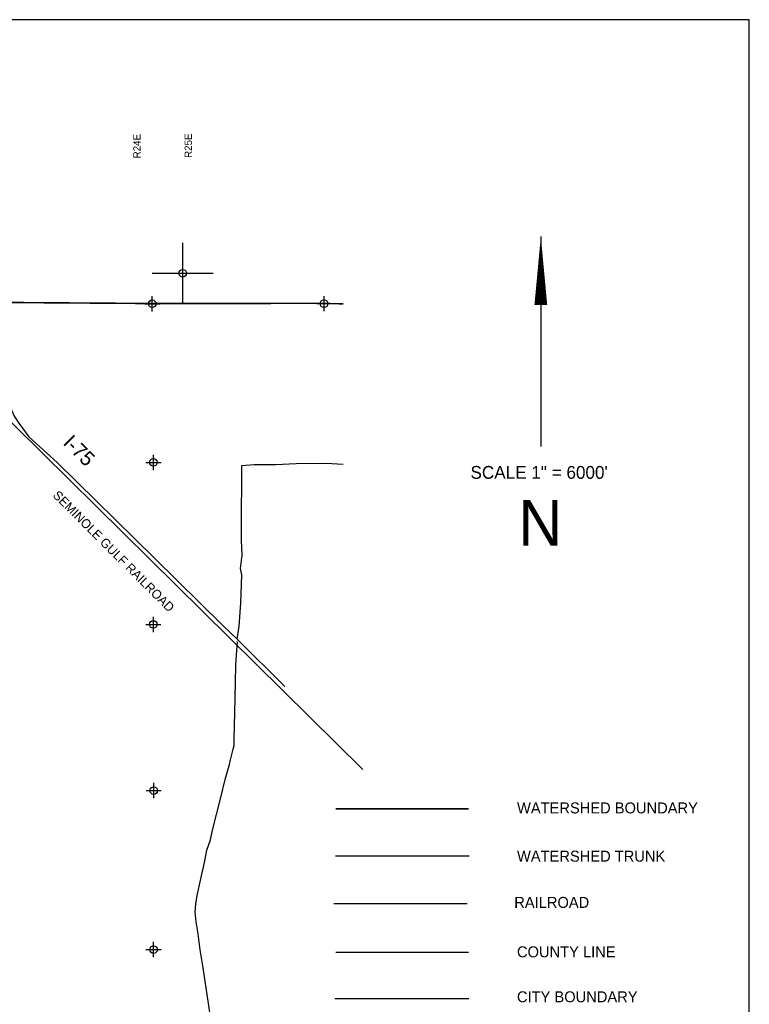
# Model space of a CAD drawing. Extents: x 119693 to 416873, y 706841 to 914021.
# Tile 14 of 14: x 215011 to 238962, y 863248 to 895571. Entities that reach past the tile are written whole.
import ezdxf
from ezdxf.enums import TextEntityAlignment as Align

# ---------------------------------------------------------------- set-up
doc = ezdxf.new("R2010")
doc.units = 0
doc.header["$LTSCALE"] = 800
doc.header["$PDMODE"] = 34
doc.header["$PDSIZE"] = 250
for name, pattern in [('DASHED', [0]), ('PHANTOM', [0]), ('STREAM', [0])]:
    doc.linetypes.add(name, pattern=pattern)
doc.layers.get('0').update_dxf_attribs({"linetype": 'CONTINUOUS'})
for name, color, linetype in [('BORDER', 1, 'CONTINUOUS'), ('CITY', 14, 'DASHED'), ('COUNTY', 15, 'PHANTOM'), ('MAJROADS', 9, 'CONTINUOUS'), ('RR', 13, 'CONTINUOUS'), ('SEC', 2, 'CONTINUOUS'), ('TEXT', 7, 'CONTINUOUS'), ('TRUNKS', 5, 'STREAM'), ('WSHEDS', 3, 'CONTINUOUS')]:
    doc.layers.add(name, color=color, linetype=linetype)

# ---------------------------------------------------------------- blocks, each defined once
blk = doc.blocks.new('TICK')
at = {"color": 0}
for points in [[(500, 0), (500, 1000)], [(0, 500), (1000, 500)]]:
    blk.add_lwpolyline(points, dxfattribs=at)
blk.add_point((500, 500), dxfattribs=at)

msp = doc.modelspace()

# ---------------------------------------------------------------- linework, layer by layer
at = {"layer": 'BORDER', "color": 0}
msp.add_lwpolyline([(142962, 832571), (238962, 832571), (238962, 895571), (142962, 895571)], close=True, dxfattribs=at)
at = {"layer": 'CITY', "color": 0}
msp.add_lwpolyline([(225361, 863434), (229750, 863434)], dxfattribs=at)
at = {"layer": 'COUNTY', "color": 0, "const_width": 50}
for points in [[(225633, 886244), (224751, 886258), (219114, 886255), (214022, 886292), (208887, 886354), (208291, 886361), (207917, 886369), (205273, 886364), (203468, 886409), (203133, 886333), (198116, 886413), (197109, 886415), (196675, 886413), (193006, 886483), (190661, 886554), (187671, 886546)], [(229750, 864955), (225380, 864953)]]:
    msp.add_lwpolyline(points, dxfattribs=at)
at = {"layer": 'MAJROADS', "color": 0}
for points in [[(213017, 886281), (213191, 886095), (213291, 885935), (213415, 885708), (213547, 885422), (213770, 885052), (214322, 883825), (214635, 883060), (214684, 882900), (214750, 882732), (214824, 882556), (214982, 882328), (215313, 881882), (216237, 881037), (219431, 877896), (221694, 875667), (222152, 875237), (223711, 873683)], [(222152, 875237), (222218, 875658), (222274, 876420), (222298, 877350), (222257, 877552), (222311, 877987), (222290, 878490), (222297, 879462), (222303, 880317), (222308, 880937), (222710, 880967), (223406, 880970), (224084, 880999), (225073, 881008), (225633, 880985)], [(221261, 862912), (221029, 864447), (220933, 865034), (220870, 865562), (220806, 865957), (220775, 866284), (220794, 866535), (220838, 866820), (220959, 867372), (221072, 867899), (221159, 868309), (221270, 868651), (221339, 868961), (221607, 869998), (221771, 870667), (221900, 871119), (221935, 871278), (222021, 871621), (222047, 871746), (222049, 871964), (222072, 872819), (222096, 873816), (222108, 874385), (222137, 874863), (222156, 875156)]]:
    msp.add_lwpolyline(points, dxfattribs=at)
at = {"layer": 'RR', "color": 0}
for points in [[(207866, 889116), (226279, 870952)], [(225322, 866561), (229702, 866561)]]:
    msp.add_lwpolyline(points, dxfattribs=at)
at = {"layer": 'SEC', "color": 0}
for p in [(219364, 886246), (225001, 886249), (219402, 881036), (219398, 875717), (219410, 870264), (219406, 865045)]:
    msp.add_point(p, dxfattribs=at)
at = {"layer": 'TEXT', "color": 0}
msp.add_line((232118, 888455), (232118, 881555), dxfattribs=at)
msp.add_lwpolyline([(232118, 888455, 0, 420, 0), (232118, 886205, 420, 420, 0)], format="xyseb", dxfattribs=at)
at = {"layer": 'TRUNKS', "color": 0}
msp.add_lwpolyline([(225373, 868117), (229762, 868117)], dxfattribs=at)
at = {"layer": 'WSHEDS', "color": 0, "const_width": 60}
msp.add_lwpolyline([(225380, 869662), (229750, 869662)], dxfattribs=at)

# ---------------------------------------------------------------- block references
at = {"color": 0, "xscale": 2, "yscale": 2, "zscale": 2}
msp.add_blockref('TICK', (219364, 886246), dxfattribs=at)

# ---------------------------------------------------------------- texts
at = {"layer": 'MAJROADS', "color": 0}
msp.add_text('I-75', height=480, rotation=315, dxfattribs=at).set_placement((216406, 881651))
at = {"layer": 'TEXT', "color": 0}
for s, height, rotation, p in [('R24E', 240, 90, (218979, 891017)), ('R25E', 240, 90, (220664, 891032)), ('SEMINOLE GULF RAILROAD', 300, 315, (216076, 879930))]:
    msp.add_text(s, height=height, rotation=rotation, dxfattribs=at).set_placement(p)
for s, height, p in [('SCALE 1" = 6000\'', 420, (232062, 880500)), ('N', 1500, (232104, 878305))]:
    msp.add_text(s, height=height, dxfattribs=at).set_placement(p, align=Align.CENTER)
for s, p in [('WATERSHED BOUNDARY', (231336, 869515)), ('WATERSHED TRUNK', (231336, 867931)), ('RAILROAD', (231246, 866413)), ('COUNTY LINE', (231335, 864790)), ('CITY BOUNDARY', (231335, 863314))]:
    msp.add_text(s, height=360, dxfattribs=at).set_placement(p)

doc.saveas('drawing.dxf')
